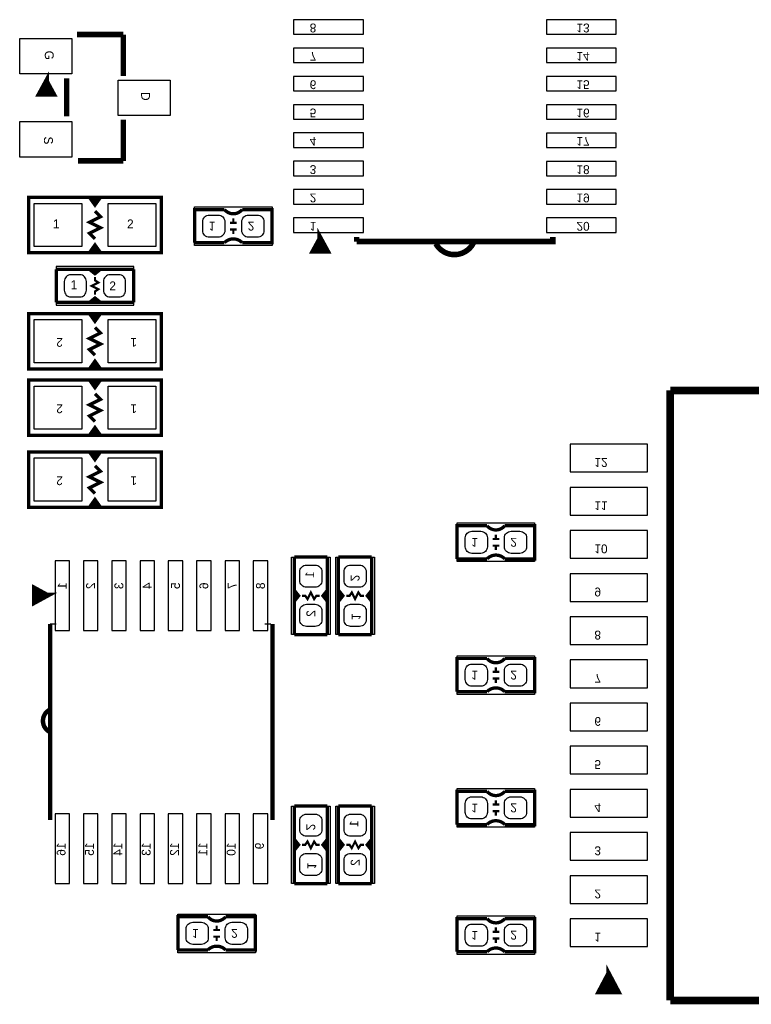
# Model space of a CAD drawing. Extents: x 0 to 180, y 0 to 69.
# Tile 7 of 15: x 45 to 62, y 21 to 43. Entities that reach past the tile are written whole.
import ezdxf

# ---------------------------------------------------------------- set-up
doc = ezdxf.new("R2010")
doc.units = 0
for name, color, linetype in [('PG_PIN_NUMBER', 231, 'CONTINUOUS'), ('PG_SILKSCREEN_BOTTOM', 200, 'CONTINUOUS'), ('PG_SILKSCREEN_TOP', 92, 'CONTINUOUS'), ('PIN_BOTTOM', 1, 'CONTINUOUS'), ('PIN_TOP', 150, 'CONTINUOUS')]:
    doc.layers.add(name, color=color, linetype=linetype)

msp = doc.modelspace()

# ---------------------------------------------------------------- linework, layer by layer
at = {"layer": 'PG_SILKSCREEN_BOTTOM'}
for points, const_width in [([(49.403, 38.0746), (49.403, 38.8366), (50.0888, 38.8366)], 0.0762), ([(50.4952, 38.0746), (51.181, 38.0746), (51.181, 38.8366), (50.4952, 38.8366)], 0.0762), ([(50.292, 38.6334), (50.292, 38.5318)], 0.0508), ([(50.3682, 38.5318), (50.2158, 38.5318)], 0.0508), ([(52.286662, 38.167056), (52.134262, 37.887656), (52.439062, 37.887656), (52.286662, 38.167056), (52.286662, 37.913056)], 0.127), ([(50.3682, 38.3794), (50.2158, 38.3794)], 0.0508), ([(50.292, 38.3794), (50.292, 38.2778)], 0.0508), ([(57.621932, 38.202108), (57.621932, 38.102032), (53.122068, 38.102032)], 0.127), ([(53.122068, 38.102032), (53.122068, 38.202108)], 0.127), ([(49.403, 38.0746), (50.0888, 38.0746)], 0.0762), ([(60.317888, 20.686014), (60.317888, 34.685986)], 0.1778), ([(60.317888, 34.685986), (75.318112, 34.685986)], 0.1778), ([(55.42788, 30.818836), (55.42788, 31.580836), (56.11368, 31.580836)], 0.0762), ([(56.52008, 30.818836), (57.20588, 30.818836), (57.20588, 31.580836), (56.52008, 31.580836)], 0.0762), ([(56.39308, 31.276036), (56.24068, 31.276036)], 0.0508), ([(56.31688, 31.377636), (56.31688, 31.276036)], 0.0508), ([(56.39308, 31.123636), (56.24068, 31.123636)], 0.0508), ([(56.31688, 31.123636), (56.31688, 31.022036)], 0.0508), ([(51.689, 29.083), (51.689, 29.845), (51.7906, 29.972), (51.689, 30.099), (51.689, 30.861)], 0.0762), ([(51.689, 30.861), (52.451, 30.861)], 0.0762), ([(52.451, 30.861), (52.451, 30.099), (52.3494, 29.972), (52.451, 29.845), (52.451, 29.083)], 0.0762), ([(52.705, 29.083), (52.705, 29.845), (52.8066, 29.972), (52.705, 30.099), (52.705, 30.861)], 0.0762), ([(52.705, 30.861), (53.467, 30.861)], 0.0762), ([(53.467, 30.861), (53.467, 30.099), (53.3654, 29.972), (53.467, 29.845), (53.467, 29.083)], 0.0762), ([(55.42788, 30.818836), (56.11368, 30.818836)], 0.0762), ([(46.0121, 29.982668), (45.7327, 30.135068), (45.7327, 29.830268), (46.0121, 29.982668), (45.7581, 29.982668)], 0.127), ([(51.689, 30.099), (51.689, 29.845)], 0.0762), ([(52.2732, 29.972), (52.197, 29.972), (52.1462, 29.8958), (52.07, 30.0482), (51.9938, 29.8958), (51.943, 29.972), (51.8668, 29.972)], 0.0508), ([(52.451, 30.099), (52.451, 29.845)], 0.0762), ([(52.705, 29.845), (52.705, 30.099)], 0.0762), ([(52.7304, 29.9466), (52.7304, 30.0228)], 0.0762), ([(52.8828, 29.972), (52.959, 29.972), (53.0098, 30.0482), (53.086, 29.8958), (53.1622, 30.0482), (53.213, 29.972), (53.2892, 29.972)], 0.0508), ([(53.4162, 29.9466), (53.4162, 30.0228)], 0.0762), ([(53.467, 29.845), (53.467, 30.099)], 0.0762), ([(51.7398, 29.9974), (51.7398, 29.9212)], 0.0762), ([(52.4256, 29.9974), (52.4256, 29.9212)], 0.0762), ([(52.451, 29.083), (51.689, 29.083)], 0.0762), ([(53.467, 29.083), (52.705, 29.083)], 0.0762), ([(55.42788, 27.770836), (55.42788, 28.532836), (56.11368, 28.532836)], 0.0762), ([(56.52008, 27.770836), (57.20588, 27.770836), (57.20588, 28.532836), (56.52008, 28.532836)], 0.0762), ([(56.39308, 28.228036), (56.24068, 28.228036)], 0.0508), ([(56.31688, 28.329636), (56.31688, 28.228036)], 0.0508), ([(56.39308, 28.075636), (56.24068, 28.075636)], 0.0508), ([(56.31688, 28.075636), (56.31688, 27.974036)], 0.0508), ([(55.42788, 27.770836), (56.11368, 27.770836)], 0.0762), ([(55.42788, 24.722836), (55.42788, 25.484836), (56.11368, 25.484836)], 0.0762), ([(56.52008, 24.722836), (57.20588, 24.722836), (57.20588, 25.484836), (56.52008, 25.484836)], 0.0762), ([(51.689, 23.368), (51.689, 24.13), (51.7906, 24.257), (51.689, 24.384), (51.689, 25.146)], 0.0762), ([(51.689, 25.146), (52.451, 25.146)], 0.0762), ([(52.451, 25.146), (52.451, 24.384), (52.3494, 24.257), (52.451, 24.13), (52.451, 23.368)], 0.0762), ([(52.705, 23.368), (52.705, 24.13), (52.8066, 24.257), (52.705, 24.384), (52.705, 25.146)], 0.0762), ([(52.705, 25.146), (53.467, 25.146)], 0.0762), ([(53.467, 25.146), (53.467, 24.384), (53.3654, 24.257), (53.467, 24.13), (53.467, 23.368)], 0.0762), ([(56.39308, 25.180036), (56.24068, 25.180036)], 0.0508), ([(56.31688, 25.281636), (56.31688, 25.180036)], 0.0508), ([(56.39308, 25.027636), (56.24068, 25.027636)], 0.0508), ([(56.31688, 25.027636), (56.31688, 24.926036)], 0.0508), ([(55.42788, 24.722836), (56.11368, 24.722836)], 0.0762), ([(51.689, 24.13), (51.689, 24.384)], 0.0762), ([(52.451, 24.13), (52.451, 24.384)], 0.0762), ([(52.705, 24.384), (52.705, 24.13)], 0.0762), ([(53.467, 24.384), (53.467, 24.13)], 0.0762), ([(51.7144, 24.2316), (51.7144, 24.3078)], 0.0762), ([(51.8668, 24.257), (51.943, 24.257), (51.9938, 24.3332), (52.07, 24.1808), (52.1462, 24.3332), (52.197, 24.257), (52.2732, 24.257)], 0.0508), ([(52.4002, 24.2316), (52.4002, 24.3078)], 0.0762), ([(52.7558, 24.2824), (52.7558, 24.2062)], 0.0762), ([(53.2892, 24.257), (53.213, 24.257), (53.1622, 24.1808), (53.086, 24.3332), (53.0098, 24.1808), (52.959, 24.257), (52.8828, 24.257)], 0.0508), ([(53.4416, 24.2824), (53.4416, 24.2062)], 0.0762), ([(52.451, 23.368), (51.689, 23.368)], 0.0762), ([(53.467, 23.368), (52.705, 23.368)], 0.0762), ([(49.022, 21.844), (49.022, 22.606), (49.7078, 22.606)], 0.0762), ([(50.1142, 21.844), (50.8, 21.844), (50.8, 22.606), (50.1142, 22.606)], 0.0762), ([(55.42788, 21.801836), (55.42788, 22.563836), (56.11368, 22.563836)], 0.0762), ([(56.52008, 21.801836), (57.20588, 21.801836), (57.20588, 22.563836), (56.52008, 22.563836)], 0.0762), ([(49.911, 22.4028), (49.911, 22.3012)], 0.0508), ([(56.31688, 22.360636), (56.31688, 22.259036)], 0.0508), ([(49.9872, 22.3012), (49.8348, 22.3012)], 0.0508), ([(49.9872, 22.1488), (49.8348, 22.1488)], 0.0508), ([(49.911, 22.1488), (49.911, 22.0472)], 0.0508), ([(56.39308, 22.259036), (56.24068, 22.259036)], 0.0508), ([(56.39308, 22.106636), (56.24068, 22.106636)], 0.0508), ([(56.31688, 22.106636), (56.31688, 22.005036)], 0.0508), ([(49.022, 21.844), (49.7078, 21.844)], 0.0762), ([(55.42788, 21.801836), (56.11368, 21.801836)], 0.0762), ([(58.9026, 21.3106), (58.674, 20.8788), (59.1312, 20.8788), (58.9026, 21.3106), (58.9026, 21.1328), (58.8518, 21.1328), (58.8518, 21.082), (58.9788, 21.082), (58.9788, 21.0312), (58.801, 21.0312), (58.801, 20.9804), (59.0296, 20.9804), (59.0296, 20.9296), (58.7502, 20.9296), (58.7502, 20.9042), (58.7756, 20.9042)], 0.1016), ([(67.317874, 20.686014), (60.317888, 20.686014)], 0.1778)]:
    msp.add_lwpolyline(points, dxfattribs=dict(at, const_width=const_width))
for points in [[(49.403, 38.9001), (51.181, 38.9001)], [(49.403, 38.0111), (49.403, 38.9001)], [(51.181, 38.9001), (51.181, 38.0111)], [(51.181, 38.0111), (49.403, 38.0111)], [(55.42788, 31.644336), (57.20588, 31.644336)], [(55.42788, 30.755336), (55.42788, 31.644336)], [(57.20588, 31.644336), (57.20588, 30.755336)], [(51.6255, 29.083), (51.6255, 30.861)], [(51.6255, 30.861), (52.5145, 30.861)], [(52.5145, 30.861), (52.5145, 29.083)], [(52.6415, 29.083), (52.6415, 30.861)], [(52.6415, 30.861), (53.5305, 30.861)], [(53.5305, 30.861), (53.5305, 29.083)], [(57.20588, 30.755336), (55.42788, 30.755336)], [(46.091094, 29.326332), (46.228, 29.326332)], [(51.012598, 29.326332), (51.149504, 29.326332)], [(52.5145, 29.083), (51.6255, 29.083)], [(53.5305, 29.083), (52.6415, 29.083)], [(55.42788, 28.596336), (57.20588, 28.596336)], [(55.42788, 27.707336), (55.42788, 28.596336)], [(57.20588, 28.596336), (57.20588, 27.707336)], [(57.20588, 27.707336), (55.42788, 27.707336)], [(55.42788, 25.548336), (57.20588, 25.548336)], [(55.42788, 24.659336), (55.42788, 25.548336)], [(57.20588, 25.548336), (57.20588, 24.659336)], [(51.6255, 23.368), (51.6255, 25.146)], [(51.6255, 25.146), (52.5145, 25.146)], [(52.5145, 25.146), (52.5145, 23.368)], [(52.6415, 23.368), (52.6415, 25.146)], [(52.6415, 25.146), (53.5305, 25.146)], [(53.5305, 25.146), (53.5305, 23.368)], [(57.20588, 24.659336), (55.42788, 24.659336)], [(52.5145, 23.368), (51.6255, 23.368)], [(53.5305, 23.368), (52.6415, 23.368)], [(49.022, 22.6695), (50.8, 22.6695)], [(49.022, 21.7805), (49.022, 22.6695)], [(50.8, 22.6695), (50.8, 21.7805)], [(55.42788, 22.627336), (57.20588, 22.627336)], [(55.42788, 21.738336), (55.42788, 22.627336)], [(57.20588, 22.627336), (57.20588, 21.738336)], [(50.8, 21.7805), (49.022, 21.7805)], [(57.20588, 21.738336), (55.42788, 21.738336)]]:
    msp.add_lwpolyline(points, dxfattribs=at)
for points, const_width in [([(50.4952, 38.8366, -0.480625), (50.0888, 38.8366)], 0.0762), ([(50.4952, 38.0746, 0.428966), (50.0888, 38.0746)], 0.0762), ([(55.8038, 38.0746, -0.6015), (54.9402, 38.0492)], 0.127), ([(56.52008, 31.580836, -0.480625), (56.11368, 31.580836)], 0.0762), ([(56.52008, 30.818836, 0.428966), (56.11368, 30.818836)], 0.0762), ([(56.52008, 28.532836, -0.480625), (56.11368, 28.532836)], 0.0762), ([(56.52008, 27.770836, 0.428966), (56.11368, 27.770836)], 0.0762), ([(46.0756, 26.8478, -0.600151), (46.0756, 27.3558)], 0.1016), ([(56.52008, 25.484836, -0.480625), (56.11368, 25.484836)], 0.0762), ([(56.52008, 24.722836, 0.428966), (56.11368, 24.722836)], 0.0762), ([(50.1142, 22.606, -0.480625), (49.7078, 22.606)], 0.0762), ([(56.52008, 22.563836, -0.480625), (56.11368, 22.563836)], 0.0762), ([(50.1142, 21.844, 0.428966), (49.7078, 21.844)], 0.0762), ([(56.52008, 21.801836, 0.428966), (56.11368, 21.801836)], 0.0762)]:
    msp.add_lwpolyline(points, format="xyb", dxfattribs=dict(at, const_width=const_width))
for points in [[(46.228, 24.826468, 0, 0, 0), (46.091094, 24.826468, 0.1016, 0.1016, 0), (46.091094, 29.326332, 0.1016, 0.1016, 0)], [(51.054, 29.326332, 0, 0, 0), (51.190906, 29.326332, 0.1016, 0.1016, 0), (51.190906, 24.826468, 0, 0, 0), (51.054, 24.826468, 0, 0, 0)]]:
    msp.add_lwpolyline(points, format="xyseb", dxfattribs=at)
at = {"layer": 'PG_SILKSCREEN_TOP'}
for points, const_width in [([(47.766986, 42.852086), (46.703488, 42.852086)], 0.127), ([(47.766986, 41.90238), (47.766986, 42.852086)], 0.127), ([(46.002194, 41.766998), (46.154594, 41.487598), (45.849794, 41.487598), (46.002194, 41.766998), (46.002194, 41.512998)], 0.127), ([(46.467014, 41.843706), (46.467014, 40.971216)], 0.127), ([(47.766986, 40.90162), (47.766986, 39.951914)], 0.127), ([(46.72838, 39.951914), (47.766986, 39.951914)], 0.127), ([(48.641, 37.846), (45.593, 37.846), (45.593, 39.116), (48.641, 39.116), (48.641, 37.846)], 0.0762), ([(46.99, 39.116), (47.117, 38.9382), (47.244, 39.116)], 0.0762), ([(47.117, 38.9382), (47.117, 39.0652), (47.0662, 39.0652), (47.1678, 39.0652)], 0.0762), ([(47.117, 38.7985), (47.244, 38.6715), (46.99, 38.5445), (47.244, 38.4175), (46.99, 38.2905), (47.117, 38.1635)], 0.0762), ([(47.244, 37.846), (47.117, 38.0238), (46.99, 37.846)], 0.0762), ([(47.117, 38.0238), (47.117, 37.8968), (47.1678, 37.8968), (47.0662, 37.8968)], 0.0762), ([(48.006, 37.465), (47.244, 37.465), (47.117, 37.3634), (46.99, 37.465), (46.228, 37.465)], 0.0762), ([(46.228, 37.465), (46.228, 36.703)], 0.0762), ([(46.99, 37.465), (47.244, 37.465)], 0.0762), ([(47.117, 36.8808), (47.117, 36.957), (47.1932, 37.0078), (47.0408, 37.084), (47.1932, 37.1602), (47.117, 37.211), (47.117, 37.2872)], 0.0508), ([(47.0916, 37.4142), (47.1678, 37.4142)], 0.0762), ([(48.006, 36.703), (48.006, 37.465)], 0.0762), ([(46.228, 36.703), (46.99, 36.703), (47.117, 36.8046), (47.244, 36.703), (48.006, 36.703)], 0.0762), ([(46.99, 36.703), (47.244, 36.703)], 0.0762), ([(47.0916, 36.7284), (47.1678, 36.7284)], 0.0762), ([(45.593, 36.449), (48.641, 36.449), (48.641, 35.179), (45.593, 35.179), (45.593, 36.449)], 0.0762), ([(46.99, 36.449), (47.117, 36.2712), (47.244, 36.449)], 0.0762), ([(47.117, 36.2712), (47.117, 36.3982), (47.0662, 36.3982), (47.1678, 36.3982)], 0.0762), ([(47.117, 35.4965), (46.99, 35.6235), (47.244, 35.7505), (46.99, 35.8775), (47.244, 36.0045), (47.117, 36.1315)], 0.0762), ([(47.244, 35.179), (47.117, 35.3568), (46.99, 35.179)], 0.0762), ([(47.117, 35.3568), (47.117, 35.2298), (47.1678, 35.2298), (47.0662, 35.2298)], 0.0762), ([(45.593, 34.925), (48.641, 34.925), (48.641, 33.655), (45.593, 33.655), (45.593, 34.925)], 0.0762), ([(46.99, 34.925), (47.117, 34.7472), (47.244, 34.925)], 0.0762), ([(47.117, 34.7472), (47.117, 34.8742), (47.0662, 34.8742), (47.1678, 34.8742)], 0.0762), ([(47.117, 33.9725), (46.99, 34.0995), (47.244, 34.2265), (46.99, 34.3535), (47.244, 34.4805), (47.117, 34.6075)], 0.0762), ([(47.244, 33.655), (47.117, 33.8328), (46.99, 33.655)], 0.0762), ([(47.117, 33.8328), (47.117, 33.7058), (47.1678, 33.7058), (47.0662, 33.7058)], 0.0762), ([(45.593, 33.274), (48.641, 33.274), (48.641, 32.004), (45.593, 32.004), (45.593, 33.274)], 0.0762), ([(46.99, 33.274), (47.117, 33.0962), (47.244, 33.274)], 0.0762), ([(47.117, 33.0962), (47.117, 33.2232), (47.0662, 33.2232), (47.1678, 33.2232)], 0.0762), ([(47.117, 32.3215), (46.99, 32.4485), (47.244, 32.5755), (46.99, 32.7025), (47.244, 32.8295), (47.117, 32.9565)], 0.0762), ([(47.244, 32.004), (47.117, 32.1818), (46.99, 32.004)], 0.0762), ([(47.117, 32.1818), (47.117, 32.0548), (47.1678, 32.0548), (47.0662, 32.0548)], 0.0762)]:
    msp.add_lwpolyline(points, dxfattribs=dict(at, const_width=const_width))
for points in [[(48.006, 37.5285), (46.228, 37.5285)], [(46.228, 37.5285), (46.228, 36.6395)], [(48.006, 36.6395), (48.006, 37.5285)], [(46.228, 36.6395), (48.006, 36.6395)]]:
    msp.add_lwpolyline(points, dxfattribs=at)
at = {"layer": 'PIN_BOTTOM'}
for points in [[(51.6763, 42.8625), (53.2765, 42.8625), (53.2765, 43.1927), (51.6763, 43.1927)], [(57.4802, 42.8625), (59.0804, 42.8625), (59.0804, 43.1927), (57.4802, 43.1927)], [(51.6763, 42.21226), (53.2765, 42.21226), (53.2765, 42.54246), (51.6763, 42.54246)], [(57.4802, 42.21226), (59.0804, 42.21226), (59.0804, 42.54246), (57.4802, 42.54246)], [(51.6763, 41.56202), (53.2765, 41.56202), (53.2765, 41.89222), (51.6763, 41.89222)], [(57.4802, 41.56202), (59.0804, 41.56202), (59.0804, 41.89222), (57.4802, 41.89222)], [(51.6763, 40.91178), (53.2765, 40.91178), (53.2765, 41.24198), (51.6763, 41.24198)], [(57.4802, 40.91178), (59.0804, 40.91178), (59.0804, 41.24198), (57.4802, 41.24198)], [(51.6763, 40.26281), (53.2765, 40.26281), (53.2765, 40.59301), (51.6763, 40.59301)], [(57.4802, 40.26154), (59.0804, 40.26154), (59.0804, 40.59174), (57.4802, 40.59174)], [(51.6763, 39.61257), (53.2765, 39.61257), (53.2765, 39.94277), (51.6763, 39.94277)], [(57.4802, 39.6113), (59.0804, 39.6113), (59.0804, 39.9415), (57.4802, 39.9415)], [(51.6763, 38.96233), (53.2765, 38.96233), (53.2765, 39.29253), (51.6763, 39.29253)], [(57.4802, 38.96233), (59.0804, 38.96233), (59.0804, 39.29253), (57.4802, 39.29253)], [(51.6763, 38.31209), (53.2765, 38.31209), (53.2765, 38.64229), (51.6763, 38.64229)], [(57.4802, 38.31209), (59.0804, 38.31209), (59.0804, 38.64229), (57.4802, 38.64229)], [(58.018934, 32.813498), (59.796934, 32.813498), (59.796934, 33.448498), (58.018934, 33.448498)], [(58.018934, 31.823406), (59.796934, 31.823406), (59.796934, 32.458406), (58.018934, 32.458406)], [(58.018934, 30.833568), (59.796934, 30.833568), (59.796934, 31.468568), (58.018934, 31.468568)], [(46.200822, 30.7721), (46.200822, 29.1719), (46.531022, 29.1719), (46.531022, 30.7721)], [(46.850808, 30.7721), (46.850808, 29.1719), (47.181008, 29.1719), (47.181008, 30.7721)], [(47.501302, 30.7721), (47.501302, 29.1719), (47.831502, 29.1719), (47.831502, 30.7721)], [(48.151288, 30.7721), (48.151288, 29.1719), (48.481488, 29.1719), (48.481488, 30.7721)], [(48.800512, 30.7721), (48.800512, 29.1719), (49.130712, 29.1719), (49.130712, 30.7721)], [(49.450498, 30.7721), (49.450498, 29.1719), (49.780698, 29.1719), (49.780698, 30.7721)], [(50.100992, 30.7721), (50.100992, 29.1719), (50.431192, 29.1719), (50.431192, 30.7721)], [(50.750978, 30.7721), (50.750978, 29.1719), (51.081178, 29.1719), (51.081178, 30.7721)], [(58.018934, 29.843476), (59.796934, 29.843476), (59.796934, 30.478476), (58.018934, 30.478476)], [(58.018934, 28.853384), (59.796934, 28.853384), (59.796934, 29.488384), (58.018934, 29.488384)], [(58.018934, 27.863546), (59.796934, 27.863546), (59.796934, 28.498546), (58.018934, 28.498546)], [(58.018934, 26.873454), (59.796934, 26.873454), (59.796934, 27.508454), (58.018934, 27.508454)], [(58.018934, 25.883616), (59.796934, 25.883616), (59.796934, 26.518616), (58.018934, 26.518616)], [(58.018934, 24.893524), (59.796934, 24.893524), (59.796934, 25.528524), (58.018934, 25.528524)], [(46.200822, 24.9682), (46.200822, 23.368), (46.531022, 23.368), (46.531022, 24.9682)], [(46.850808, 24.9682), (46.850808, 23.368), (47.181008, 23.368), (47.181008, 24.9682)], [(47.501302, 24.9682), (47.501302, 23.368), (47.831502, 23.368), (47.831502, 24.9682)], [(48.151288, 24.9682), (48.151288, 23.368), (48.481488, 23.368), (48.481488, 24.9682)], [(48.800512, 24.9682), (48.800512, 23.368), (49.130712, 23.368), (49.130712, 24.9682)], [(49.450498, 24.9682), (49.450498, 23.368), (49.780698, 23.368), (49.780698, 24.9682)], [(50.100992, 24.9682), (50.100992, 23.368), (50.431192, 23.368), (50.431192, 24.9682)], [(50.750978, 24.9682), (50.750978, 23.368), (51.081178, 23.368), (51.081178, 24.9682)], [(58.018934, 23.903432), (59.796934, 23.903432), (59.796934, 24.538432), (58.018934, 24.538432)], [(58.018934, 22.913594), (59.796934, 22.913594), (59.796934, 23.548594), (58.018934, 23.548594)], [(58.018934, 21.923502), (59.796934, 21.923502), (59.796934, 22.558502), (58.018934, 22.558502)]]:
    msp.add_lwpolyline(points, close=True, dxfattribs=at)
for points in [[(49.58842, 38.5572, -0.414214), (49.74082, 38.7096), (49.94402, 38.7096, -0.414214), (50.09642, 38.5572), (50.09642, 38.354, -0.414214), (49.94402, 38.2016), (49.74082, 38.2016, -0.414214), (49.58842, 38.354)], [(50.48758, 38.5572, -0.414214), (50.63998, 38.7096), (50.84318, 38.7096, -0.414214), (50.99558, 38.5572), (50.99558, 38.354, -0.414214), (50.84318, 38.2016), (50.63998, 38.2016, -0.414214), (50.48758, 38.354)], [(55.6133, 31.301436, -0.414214), (55.7657, 31.453836), (55.9689, 31.453836, -0.414214), (56.1213, 31.301436), (56.1213, 31.098236, -0.414214), (55.9689, 30.945836), (55.7657, 30.945836, -0.414214), (55.6133, 31.098236)], [(56.51246, 31.301436, -0.414214), (56.66486, 31.453836), (56.86806, 31.453836, -0.414214), (57.02046, 31.301436), (57.02046, 31.098236, -0.414214), (56.86806, 30.945836), (56.66486, 30.945836, -0.414214), (56.51246, 31.098236)], [(52.1716, 30.67558, -0.414214), (52.324, 30.52318), (52.324, 30.31998, -0.414214), (52.1716, 30.16758), (51.9684, 30.16758, -0.414214), (51.816, 30.31998), (51.816, 30.52318, -0.414214), (51.9684, 30.67558)], [(52.9844, 30.16758, -0.414214), (52.832, 30.31998), (52.832, 30.52318, -0.414214), (52.9844, 30.67558), (53.1876, 30.67558, -0.414214), (53.34, 30.52318), (53.34, 30.31998, -0.414214), (53.1876, 30.16758)], [(52.1716, 29.77642, -0.414214), (52.324, 29.62402), (52.324, 29.42082, -0.414214), (52.1716, 29.26842), (51.9684, 29.26842, -0.414214), (51.816, 29.42082), (51.816, 29.62402, -0.414214), (51.9684, 29.77642)], [(52.9844, 29.26842, -0.414214), (52.832, 29.42082), (52.832, 29.62402, -0.414214), (52.9844, 29.77642), (53.1876, 29.77642, -0.414214), (53.34, 29.62402), (53.34, 29.42082, -0.414214), (53.1876, 29.26842)], [(55.6133, 28.253436, -0.414214), (55.7657, 28.405836), (55.9689, 28.405836, -0.414214), (56.1213, 28.253436), (56.1213, 28.050236, -0.414214), (55.9689, 27.897836), (55.7657, 27.897836, -0.414214), (55.6133, 28.050236)], [(56.51246, 28.253436, -0.414214), (56.66486, 28.405836), (56.86806, 28.405836, -0.414214), (57.02046, 28.253436), (57.02046, 28.050236, -0.414214), (56.86806, 27.897836), (56.66486, 27.897836, -0.414214), (56.51246, 28.050236)], [(55.6133, 25.205436, -0.414214), (55.7657, 25.357836), (55.9689, 25.357836, -0.414214), (56.1213, 25.205436), (56.1213, 25.002236, -0.414214), (55.9689, 24.849836), (55.7657, 24.849836, -0.414214), (55.6133, 25.002236)], [(56.51246, 25.205436, -0.414214), (56.66486, 25.357836), (56.86806, 25.357836, -0.414214), (57.02046, 25.205436), (57.02046, 25.002236, -0.414214), (56.86806, 24.849836), (56.66486, 24.849836, -0.414214), (56.51246, 25.002236)], [(51.9684, 24.45258, -0.414214), (51.816, 24.60498), (51.816, 24.80818, -0.414214), (51.9684, 24.96058), (52.1716, 24.96058, -0.414214), (52.324, 24.80818), (52.324, 24.60498, -0.414214), (52.1716, 24.45258)], [(53.1876, 24.96058, -0.414214), (53.34, 24.80818), (53.34, 24.60498, -0.414214), (53.1876, 24.45258), (52.9844, 24.45258, -0.414214), (52.832, 24.60498), (52.832, 24.80818, -0.414214), (52.9844, 24.96058)], [(51.9684, 23.55342, -0.414214), (51.816, 23.70582), (51.816, 23.90902, -0.414214), (51.9684, 24.06142), (52.1716, 24.06142, -0.414214), (52.324, 23.90902), (52.324, 23.70582, -0.414214), (52.1716, 23.55342)], [(53.1876, 24.06142, -0.414214), (53.34, 23.90902), (53.34, 23.70582, -0.414214), (53.1876, 23.55342), (52.9844, 23.55342, -0.414214), (52.832, 23.70582), (52.832, 23.90902, -0.414214), (52.9844, 24.06142)], [(49.20742, 22.3266, -0.414214), (49.35982, 22.479), (49.56302, 22.479, -0.414214), (49.71542, 22.3266), (49.71542, 22.1234, -0.414214), (49.56302, 21.971), (49.35982, 21.971, -0.414214), (49.20742, 22.1234)], [(50.10658, 22.3266, -0.414214), (50.25898, 22.479), (50.46218, 22.479, -0.414214), (50.61458, 22.3266), (50.61458, 22.1234, -0.414214), (50.46218, 21.971), (50.25898, 21.971, -0.414214), (50.10658, 22.1234)], [(55.6133, 22.284436, -0.414214), (55.7657, 22.436836), (55.9689, 22.436836, -0.414214), (56.1213, 22.284436), (56.1213, 22.081236, -0.414214), (55.9689, 21.928836), (55.7657, 21.928836, -0.414214), (55.6133, 22.081236)], [(56.51246, 22.284436, -0.414214), (56.66486, 22.436836), (56.86806, 22.436836, -0.414214), (57.02046, 22.284436), (57.02046, 22.081236, -0.414214), (56.86806, 21.928836), (56.66486, 21.928836, -0.414214), (56.51246, 22.081236)]]:
    msp.add_lwpolyline(points, format="xyb", close=True, dxfattribs=at)
at = {"layer": 'PIN_TOP'}
for points in [[(45.3898, 42.76344), (46.5836, 42.76344), (46.5836, 41.95064), (45.3898, 41.95064)], [(47.6504, 41.8084), (48.8442, 41.8084), (48.8442, 40.9956), (47.6504, 40.9956)], [(45.3898, 40.85336), (46.5836, 40.85336), (46.5836, 40.04056), (45.3898, 40.04056)], [(45.721016, 37.9857), (45.721016, 38.9763), (46.813216, 38.9763), (46.813216, 37.9857)], [(47.420784, 37.9857), (47.420784, 38.9763), (48.512984, 38.9763), (48.512984, 37.9857)], [(46.813216, 36.3093), (46.813216, 35.3187), (45.721016, 35.3187), (45.721016, 36.3093)], [(48.512984, 36.3093), (48.512984, 35.3187), (47.420784, 35.3187), (47.420784, 36.3093)], [(46.813216, 34.7853), (46.813216, 33.7947), (45.721016, 33.7947), (45.721016, 34.7853)], [(48.512984, 34.7853), (48.512984, 33.7947), (47.420784, 33.7947), (47.420784, 34.7853)], [(46.813216, 33.1343), (46.813216, 32.1437), (45.721016, 32.1437), (45.721016, 33.1343)], [(48.512984, 33.1343), (48.512984, 32.1437), (47.420784, 32.1437), (47.420784, 33.1343)]]:
    msp.add_lwpolyline(points, close=True, dxfattribs=at)
for points in [[(46.41342, 36.9824, 0.414214), (46.56582, 36.83), (46.76902, 36.83, 0.414214), (46.92142, 36.9824), (46.92142, 37.1856, 0.414214), (46.76902, 37.338), (46.56582, 37.338, 0.414214), (46.41342, 37.1856)], [(47.31258, 36.9824, 0.414214), (47.46498, 36.83), (47.66818, 36.83, 0.414214), (47.82058, 36.9824), (47.82058, 37.1856, 0.414214), (47.66818, 37.338), (47.46498, 37.338, 0.414214), (47.31258, 37.1856)]]:
    msp.add_lwpolyline(points, format="xyb", close=True, dxfattribs=at)

# ---------------------------------------------------------------- texts
at = {"layer": 'PG_PIN_NUMBER', "text_generation_flag": 2}
for s, rotation, p in [('8', 180, (52.0446, 43.1038)), ('13', 180, (58.166, 43.1038)), ('7', 180, (52.0446, 42.45356)), ('14', 180, (58.166, 42.45356)), ('6', 180, (52.0446, 41.80332)), ('15', 180, (58.166, 41.80332)), ('5', 180, (52.0446, 41.15308)), ('16', 180, (58.166, 41.15308)), ('4', 180, (52.0446, 40.50411)), ('17', 180, (58.166, 40.50284)), ('3', 180, (52.0446, 39.85387)), ('18', 180, (58.166, 39.8526)), ('2', 180, (52.0446, 39.20363)), ('19', 180, (58.166, 39.20363)), ('1', 180, (49.727358, 38.55466)), ('2', 180, (50.6222, 38.5572)), ('1', 180, (52.0446, 38.55339)), ('20', 180, (58.166, 38.55339)), ('12', 180, (58.577734, 33.130998)), ('11', 180, (58.577734, 32.140906)), ('1', 180, (55.752238, 31.298896)), ('2', 180, (56.64708, 31.301436)), ('10', 180, (58.577734, 31.151068)), ('1', 90, (52.1462, 30.5308)), ('2', 270, (52.9844, 30.3022)), ('1', 90, (46.467522, 30.2768)), ('2', 90, (47.117508, 30.2768)), ('3', 90, (47.768002, 30.2768)), ('4', 90, (48.417988, 30.2768)), ('5', 90, (49.067212, 30.2768)), ('6', 90, (49.717198, 30.2768)), ('7', 90, (50.367692, 30.2768)), ('8', 90, (51.017678, 30.2768)), ('9', 180, (58.577734, 30.160976)), ('2', 90, (52.1716, 29.6418)), ('1', 270, (53.0098, 29.4132)), ('8', 180, (58.577734, 29.170884)), ('1', 180, (55.752238, 28.250896)), ('2', 180, (56.64708, 28.253436)), ('7', 180, (58.577734, 28.181046)), ('6', 180, (58.577734, 27.190954)), ('5', 180, (58.577734, 26.201116)), ('1', 180, (55.752238, 25.202896)), ('2', 180, (56.64708, 25.205436)), ('4', 180, (58.577734, 25.211024)), ('2', 270, (51.9684, 24.5872)), ('1', 90, (53.1622, 24.8158)), ('16', 90, (46.442122, 24.3078)), ('15', 90, (47.092108, 24.3078)), ('14', 90, (47.742602, 24.3078)), ('13', 90, (48.392588, 24.3078)), ('12', 90, (49.041812, 24.3078)), ('11', 90, (49.691798, 24.3078)), ('10', 90, (50.342292, 24.3078)), ('9', 90, (50.992278, 24.3078)), ('3', 180, (58.577734, 24.220932)), ('1', 270, (51.9938, 23.6982)), ('2', 90, (53.1876, 23.9268)), ('2', 180, (58.577734, 23.231094)), ('1', 180, (49.346358, 22.32406)), ('2', 180, (50.2412, 22.3266)), ('1', 180, (55.752238, 22.281896)), ('2', 180, (56.64708, 22.284436)), ('1', 180, (58.577734, 22.241002))]:
    msp.add_text(s, height=0.2032, rotation=rotation, dxfattribs=at).set_placement(p)
at = {"layer": 'PG_PIN_NUMBER'}
for s, rotation, p in [('G', 270, (45.966888, 42.482008)), ('D', 270, (48.176942, 41.532048)), ('S', 270, (45.947076, 40.511984)), ('2', 180, (46.3804, 35.8902)), ('1', 180, (48.0822, 35.8902)), ('2', 180, (46.3804, 34.3662)), ('1', 180, (48.0822, 34.3662)), ('2', 180, (46.3804, 32.7152)), ('1', 180, (48.0822, 32.7152))]:
    msp.add_text(s, height=0.2032, rotation=rotation, dxfattribs=at).set_placement(p)
for s, p in [('1', (46.1518, 38.4048)), ('2', (47.8536, 38.4048)), ('1', (46.5582, 37.0078)), ('2', (47.4472, 36.9824))]:
    msp.add_text(s, height=0.2032, dxfattribs=at).set_placement(p)

doc.saveas('drawing.dxf')
